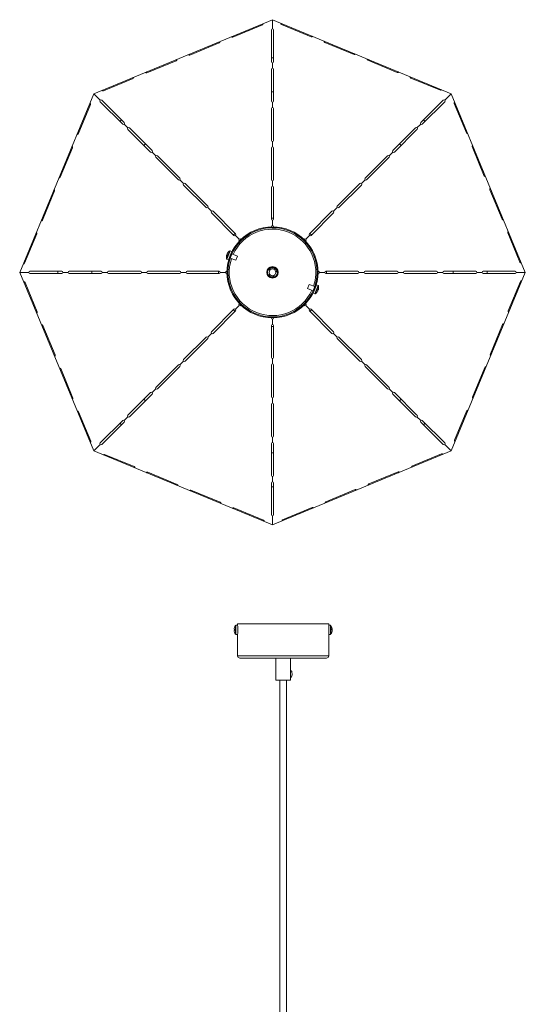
# Model space of a CAD drawing. Header units: millimetres. Extents: x -193 to 251, y -1065 to 666.
# Tile 3 of 3: x -193 to 251, y -199 to 666. Entities that reach past the tile are written whole.
import ezdxf

# ---------------------------------------------------------------- set-up
doc = ezdxf.new("R2010")
doc.units = ezdxf.units.MM

msp = doc.modelspace()

# ---------------------------------------------------------------- linework, layer by layer
at = {"color": 7, "linetype": 'Continuous', "lineweight": 15}
for p, q in [((28.85, 666.35), (-128.21, 601.29)), ((-5.92, 650.97), (19.95, 661.69)), ((28.85, 658.35), (28.85, 666.35)), ((185.91, 601.29), (28.85, 666.35)), ((36.82, 662.07), (62.69, 651.36)), ((27.85, 629.35), (27.85, 657.35)), ((29.85, 657.35), (29.85, 629.35)), ((-43.79, 635.28), (-17.93, 646)), ((74.7, 646.38), (100.56, 635.67)), ((29.85, 632.89), (27.85, 632.89)), ((-81.67, 619.59), (-55.81, 630.31)), ((28.85, 623.79), (28.85, 628.35)), ((112.58, 630.69), (138.44, 619.98)), ((-119.55, 603.9), (-93.68, 614.62)), ((27.85, 594.79), (27.85, 622.79)), ((29.85, 622.79), (29.85, 594.79)), ((150.45, 615), (176.32, 604.29)), ((-128.21, 601.29), (-193.27, 444.23)), ((-122.56, 595.63), (-128.21, 601.29)), ((29.85, 603.02), (27.85, 603.02)), ((180.25, 595.63), (185.91, 601.29)), ((250.96, 444.23), (185.91, 601.29)), ((-141.92, 565.84), (-131.21, 591.71)), ((-102.76, 574.42), (-122.56, 594.22)), ((-121.14, 595.63), (-101.34, 575.84)), ((28.85, 589.23), (28.85, 593.79)), ((159.04, 575.84), (178.84, 595.63)), ((180.25, 594.22), (160.45, 574.42)), ((188.52, 592.63), (199.23, 566.76)), ((27.85, 560.23), (27.85, 588.23)), ((29.85, 588.23), (29.85, 560.23)), ((-103.85, 578.34), (-105.26, 576.93)), ((-98.12, 571.2), (-101.34, 574.42)), ((155.81, 571.2), (159.04, 574.42)), ((162.96, 576.93), (161.54, 578.34)), ((-78.32, 549.98), (-98.12, 569.78)), ((-96.7, 571.2), (-76.9, 551.4)), ((134.6, 551.4), (154.4, 571.2)), ((155.81, 569.78), (136.01, 549.98)), ((-82.73, 557.22), (-84.14, 555.8)), ((28.85, 554.67), (28.85, 559.23)), ((141.83, 555.8), (140.42, 557.22)), ((204.21, 554.75), (214.92, 528.88)), ((-157.61, 527.96), (-146.9, 553.83)), ((-73.68, 546.76), (-76.9, 549.98)), ((-72.27, 546.76), (-52.47, 526.96)), ((27.85, 525.67), (27.85, 553.67)), ((29.85, 553.67), (29.85, 525.67)), ((110.16, 526.96), (129.96, 546.76)), ((131.37, 546.76), (134.6, 549.98)), ((-53.88, 525.55), (-73.68, 545.34)), ((131.37, 545.34), (111.58, 525.55)), ((-49.24, 522.32), (-52.47, 525.55)), ((-29.44, 501.11), (-49.24, 520.91)), ((-47.83, 522.32), (-28.03, 502.52)), ((28.85, 520.11), (28.85, 524.67)), ((85.72, 502.52), (105.52, 522.32)), ((106.94, 520.91), (87.14, 501.11)), ((106.94, 522.32), (110.16, 525.55)), ((-173.3, 490.08), (-162.59, 515.95)), ((27.85, 491.11), (27.85, 519.11)), ((29.85, 519.11), (29.85, 491.11)), ((219.9, 516.87), (230.61, 491)), ((-24.81, 497.88), (-28.03, 501.11)), ((-5.01, 476.67), (-24.81, 496.47)), ((-23.39, 497.88), (-3.59, 478.08)), ((61.29, 478.08), (81.09, 497.88)), ((82.5, 496.47), (62.7, 476.67)), ((82.5, 497.88), (85.72, 501.11)), ((28.85, 491.73), (27.85, 491.72)), ((29.85, 491.72), (28.85, 491.73)), ((28.85, 485.55), (28.85, 490.11)), ((-188.99, 452.2), (-178.28, 478.07)), ((-0.37, 473.45), (-3.59, 476.67)), ((27.85, 484.22), (27.85, 484.55)), ((29.85, 484.55), (29.85, 484.22)), ((58.06, 473.45), (61.29, 476.67)), ((235.59, 478.99), (246.3, 453.13)), ((-0.14, 471.8), (-0.37, 472.03)), ((1.05, 473.45), (1.28, 473.21)), ((56.42, 473.21), (56.65, 473.45)), ((58.06, 472.03), (57.83, 471.8)), ((-11.54, 459.1), (-11.47, 459.28)), ((-11.22, 459.89), (-11.39, 459.47)), ((-11.22, 459.89), (-11.05, 459.82)), ((-11.12, 460.16), (-10.95, 460.59)), ((-10.8, 460.96), (-10.87, 460.78)), ((-9.83, 455.2), (-6.89, 462.64)), ((-6.89, 462.64), (-8.33, 463.21)), ((-2.04, 458.58), (-6.83, 460.47)), ((-11.26, 455.76), (-9.83, 455.2)), ((-8.3, 456.75), (-3.51, 454.85)), ((-3.51, 454.85), (-2.04, 458.58)), ((-185.27, 444.23), (-193.27, 444.23)), ((-193.27, 444.23), (-128.21, 287.17)), ((-184.27, 445.23), (-156.27, 445.23)), ((-156.27, 443.23), (-184.27, 443.23)), ((-159.81, 445.23), (-159.81, 443.23)), ((-150.71, 444.23), (-155.27, 444.23)), ((-149.71, 445.23), (-121.71, 445.23)), ((-121.71, 443.23), (-149.71, 443.23)), ((-129.94, 445.23), (-129.94, 443.23)), ((-116.15, 444.23), (-120.71, 444.23)), ((-115.15, 445.23), (-87.15, 445.23)), ((-87.15, 443.23), (-115.15, 443.23)), ((-81.59, 444.23), (-86.15, 444.23)), ((-80.59, 445.23), (-52.59, 445.23)), ((-52.59, 443.23), (-80.59, 443.23)), ((-47.03, 444.23), (-51.59, 444.23)), ((-46.03, 445.23), (-18.03, 445.23)), ((-18.03, 443.23), (-46.03, 443.23)), ((-18.64, 445.23), (-18.64, 443.23)), ((-12.47, 444.23), (-17.03, 444.23)), ((-11.47, 445.23), (-11.14, 445.23)), ((-11.14, 443.23), (-11.47, 443.23)), ((28.85, 448.71), (26.24, 447.63)), ((26.24, 447.9), (26.24, 445.72)), ((26.24, 442.74), (26.24, 440.56)), ((28.85, 448.73), (28.85, 448.71)), ((32.01, 447.4), (28.85, 448.71)), ((30.21, 441.56), (29.02, 439.73)), ((33.03, 445.88), (31.84, 444.05)), ((32.03, 447.41), (32.01, 447.4)), ((32.8, 445.51), (32.01, 447.4)), ((68.83, 445.23), (69.16, 445.23)), ((69.16, 443.23), (68.83, 443.23)), ((70.16, 444.23), (74.72, 444.23)), ((75.72, 445.23), (103.72, 445.23)), ((103.72, 443.23), (75.72, 443.23)), ((76.34, 443.23), (76.34, 445.23)), ((104.72, 444.23), (109.28, 444.23)), ((110.28, 445.23), (138.28, 445.23)), ((138.28, 443.23), (110.28, 443.23)), ((139.28, 444.23), (143.84, 444.23)), ((144.84, 445.23), (172.84, 445.23)), ((172.84, 443.23), (144.84, 443.23)), ((173.84, 444.23), (178.4, 444.23)), ((179.4, 445.23), (207.4, 445.23)), ((207.4, 443.23), (179.4, 443.23)), ((185.91, 287.17), (250.96, 444.23)), ((187.63, 443.23), (187.63, 445.23)), ((208.4, 444.23), (212.96, 444.23)), ((213.96, 445.23), (241.96, 445.23)), ((241.96, 443.23), (213.96, 443.23)), ((217.5, 443.23), (217.5, 445.23)), ((242.96, 444.23), (250.96, 444.23)), ((-177.89, 409.47), (-188.61, 435.34)), ((26.24, 440.83), (28.85, 439.75)), ((28.85, 439.75), (29.1, 439.86)), ((28.85, 439.73), (28.85, 439.75)), ((61.21, 433.61), (59.74, 429.89)), ((66, 431.72), (61.21, 433.61)), ((67.52, 433.27), (64.58, 425.82)), ((68.96, 432.7), (67.52, 433.27)), ((246.69, 436.26), (235.97, 410.39)), ((59.74, 429.89), (64.53, 428)), ((64.58, 425.82), (66.02, 425.26)), ((67.91, 426.67), (67.9, 426.68)), ((68.44, 428.05), (68.67, 427.96)), ((68.67, 427.96), (68.54, 427.63)), ((69.05, 428.91), (68.82, 429.01)), ((69.18, 429.24), (69.05, 428.91)), ((69.36, 430.37), (69.38, 430.38)), ((-0.37, 416.43), (-0.14, 416.66)), ((57.83, 416.66), (58.06, 416.43)), ((-24.81, 391.99), (-5.01, 411.79)), ((-3.59, 410.38), (-23.39, 390.58)), ((-5.44, 411.36), (-4.03, 409.94)), ((-0.37, 415.02), (-3.59, 411.79)), ((1.28, 415.25), (1.05, 415.02)), ((56.65, 415.02), (56.42, 415.25)), ((58.06, 415.02), (61.29, 411.79)), ((81.09, 390.58), (61.29, 410.38)), ((61.72, 409.94), (63.13, 411.36)), ((62.7, 411.79), (82.5, 391.99)), ((27.85, 403.92), (27.85, 404.24)), ((28.85, 402.92), (28.85, 398.36)), ((29.85, 404.24), (29.85, 403.92)), ((231, 398.38), (220.28, 372.51)), ((-162.2, 371.59), (-172.92, 397.46)), ((-24.81, 390.58), (-28.03, 387.35)), ((27.85, 369.36), (27.85, 397.36)), ((27.85, 396.74), (29.85, 396.74)), ((29.85, 397.36), (29.85, 369.36)), ((82.5, 390.58), (85.72, 387.35)), ((-49.24, 367.56), (-29.44, 387.35)), ((-28.03, 385.94), (-47.83, 366.14)), ((105.52, 366.14), (85.72, 385.94)), ((87.14, 387.35), (106.94, 367.56)), ((-49.24, 366.14), (-52.47, 362.92)), ((28.85, 368.36), (28.85, 363.8)), ((106.94, 366.14), (110.16, 362.92)), ((-146.51, 333.71), (-157.23, 359.58)), ((-73.68, 343.12), (-53.88, 362.92)), ((-52.47, 361.5), (-72.27, 341.7)), ((27.85, 334.8), (27.85, 362.8)), ((29.85, 362.8), (29.85, 334.8)), ((129.96, 341.7), (110.16, 361.5)), ((111.58, 362.92), (131.37, 343.12)), ((215.31, 360.5), (204.59, 334.63)), ((-98.12, 318.68), (-78.32, 338.48)), ((-73.68, 341.7), (-76.9, 338.48)), ((131.37, 341.7), (134.6, 338.48)), ((136.01, 338.48), (155.81, 318.68)), ((-76.9, 337.07), (-96.7, 317.27)), ((-84.14, 332.66), (-82.73, 331.24)), ((28.85, 333.8), (28.85, 329.24)), ((154.4, 317.27), (134.6, 337.07)), ((140.42, 331.24), (141.83, 332.66)), ((-130.82, 295.83), (-141.54, 321.7)), ((27.85, 300.24), (27.85, 328.24)), ((29.85, 328.24), (29.85, 300.24)), ((199.62, 322.62), (188.9, 296.76)), ((-122.56, 294.24), (-102.76, 314.04)), ((-101.34, 312.63), (-121.14, 292.83)), ((-98.12, 317.27), (-101.34, 314.04)), ((155.81, 317.27), (159.04, 314.04)), ((178.84, 292.83), (159.04, 312.63)), ((160.45, 314.04), (180.25, 294.24)), ((-105.26, 311.54), (-103.85, 310.12)), ((161.54, 310.12), (162.96, 311.54)), ((28.85, 299.24), (28.85, 294.68)), ((-122.56, 292.83), (-128.21, 287.17)), ((-128.21, 287.17), (28.85, 222.12)), ((27.85, 265.68), (27.85, 293.68)), ((28.85, 222.12), (185.91, 287.17)), ((29.85, 293.68), (29.85, 265.68)), ((180.25, 292.83), (185.91, 287.17)), ((-92.76, 273.46), (-118.63, 284.18)), ((27.85, 285.44), (29.85, 285.44)), ((177.25, 284.56), (151.38, 273.84)), ((-54.88, 257.77), (-80.75, 268.49)), ((139.37, 268.87), (113.5, 258.15)), ((28.85, 264.68), (28.85, 260.12)), ((-17, 242.08), (-42.87, 252.8)), ((27.85, 231.12), (27.85, 259.12)), ((27.85, 255.57), (29.85, 255.57)), ((29.85, 259.12), (29.85, 231.12)), ((101.49, 253.18), (75.62, 242.46)), ((20.88, 226.39), (-4.99, 237.11)), ((63.61, 237.49), (37.74, 226.77)), ((28.85, 230.12), (28.85, 222.12)), ((-4.51, 130.43), (-4.78, 130.43)), ((-4.55, 131.9), (-4.54, 131.89)), ((-3.32, 133.91), (-3.38, 133.9)), ((-1.78, 133.91), (-3.32, 133.91)), ((-1.78, 135.06), (-1.78, 133.91)), ((-1.78, 135.06), (78.22, 135.06)), ((78.22, 131.96), (78.22, 135.06)), ((79.76, 133.91), (78.22, 133.91)), ((81.22, 130.52), (81.22, 130.06)), ((-4.78, 129.4), (-4.51, 129.4)), ((-4.55, 127.93), (-4.54, 127.94)), ((-3.61, 126.06), (-3.61, 126.06)), ((-3.32, 125.91), (-1.78, 125.91)), ((-1.78, 125.91), (-1.78, 107.06)), ((78.22, 107.06), (78.22, 127.87)), ((78.22, 125.91), (79.76, 125.91)), ((81.25, 129.31), (81.25, 129.77)), ((76.22, 105.06), (0.22, 105.06)), ((31.72, 105.06), (31.72, 85.56)), ((44.72, 92.49), (44.72, 105.06)), ((44.97, 93.99), (44.72, 93.99)), ((44.72, 85.56), (44.72, 89.74)), ((44.72, 88.24), (44.97, 88.24)), ((44.72, 85.56), (31.72, 85.56)), ((35.22, 85.56), (35.22, -748.21)), ((41.22, -748.21), (41.22, 85.56))]:
    msp.add_line(p, q, dxfattribs=at)
at = {"color": 8, "linetype": 'Continuous', "lineweight": 15}
for p, q in [((19.95, 661.69), (19.61, 662.52)), ((36.82, 662.07), (37.16, 662.9)), ((-5.92, 650.97), (-6.26, 651.81)), ((62.69, 651.36), (63.03, 652.19)), ((-17.93, 646), (-18.27, 646.83)), ((74.7, 646.38), (75.04, 647.21)), ((-43.79, 635.28), (-44.14, 636.12)), ((100.56, 635.67), (100.91, 636.5)), ((-55.81, 630.31), (-56.15, 631.14)), ((112.58, 630.69), (112.92, 631.52)), ((-93.68, 614.62), (-94.03, 615.45)), ((-81.67, 619.59), (-82.02, 620.43)), ((138.44, 619.98), (138.79, 620.81)), ((150.45, 615), (150.8, 615.83)), ((-119.55, 603.9), (-119.9, 604.74)), ((176.32, 604.29), (176.67, 605.12)), ((-131.21, 591.71), (-132.04, 592.05)), ((188.52, 592.63), (189.35, 592.98)), ((-141.92, 565.84), (-142.75, 566.18)), ((199.23, 566.76), (200.07, 567.11)), ((-146.9, 553.83), (-147.73, 554.17)), ((204.21, 554.75), (205.04, 555.1)), ((-157.61, 527.96), (-158.44, 528.3)), ((214.92, 528.88), (215.76, 529.23)), ((-162.59, 515.95), (-163.42, 516.29)), ((219.9, 516.87), (220.73, 517.22)), ((-173.3, 490.08), (-174.13, 490.43)), ((230.61, 491), (231.45, 491.35)), ((-178.28, 478.07), (-179.11, 478.41)), ((235.59, 478.99), (236.42, 479.34)), ((-11.48, 456.01), (-8.65, 463.18)), ((-11.26, 455.76), (-8.33, 463.21)), ((-188.99, 452.2), (-189.82, 452.55)), ((246.3, 453.13), (247.14, 453.47)), ((-188.61, 435.34), (-189.44, 434.99)), ((246.69, 436.26), (247.52, 435.92)), ((68.96, 432.7), (66.02, 425.26)), ((69.17, 432.46), (66.34, 425.29)), ((-177.89, 409.47), (-178.73, 409.12)), ((235.97, 410.39), (236.8, 410.05)), ((231, 398.38), (231.83, 398.04)), ((-172.92, 397.46), (-173.75, 397.11)), ((220.28, 372.51), (221.11, 372.17)), ((-162.2, 371.59), (-163.04, 371.24)), ((-157.23, 359.58), (-158.06, 359.23)), ((215.31, 360.5), (216.14, 360.16)), ((-146.51, 333.71), (-147.35, 333.37)), ((204.59, 334.63), (205.42, 334.29)), ((-141.54, 321.7), (-142.37, 321.36)), ((199.62, 322.62), (200.45, 322.28)), ((-130.82, 295.83), (-131.66, 295.49)), ((188.9, 296.76), (189.73, 296.41)), ((-118.63, 284.18), (-118.97, 283.35)), ((177.25, 284.56), (177.59, 283.73)), ((-92.76, 273.46), (-93.11, 272.63)), ((-80.75, 268.49), (-81.09, 267.66)), ((139.37, 268.87), (139.71, 268.04)), ((151.38, 273.84), (151.72, 273.01)), ((-54.88, 257.77), (-55.23, 256.94)), ((-42.87, 252.8), (-43.22, 251.97)), ((101.49, 253.18), (101.83, 252.35)), ((113.5, 258.15), (113.84, 257.32)), ((75.62, 242.46), (75.96, 241.63)), ((-17, 242.08), (-17.35, 241.25)), ((-4.99, 237.11), (-5.34, 236.27)), ((63.61, 237.49), (63.95, 236.66)), ((20.88, 226.39), (20.53, 225.56)), ((37.74, 226.77), (38.09, 225.94)), ((-1.78, 107.06), (78.22, 107.06))]:
    msp.add_line(p, q, dxfattribs=at)
at = {"color": 7, "linetype": 'Continuous', "lineweight": 15, "flags": 128}
for points in [[(-4.03, 478.52), (-4.38, 478.18), (-5.44, 477.1)], [(63.13, 477.1), (62.07, 478.18), (61.72, 478.52)], [(-11.39, 459.47), (-11.42, 459.34), (-11.43, 459.26)], [(-11.08, 459.37), (-11.15, 459.39), (-11.39, 459.47)], [(-4.55, 131.9), (-4.56, 131.9), (-4.56, 131.91), (-4.56, 131.91), (-4.56, 131.91), (-4.56, 131.91), (-4.55, 131.91), (-4.55, 131.9), (-4.54, 131.9)], [(-1.69, 129.91), (-1.7, 129.25), (-1.71, 128.91)], [(79.82, 133.9), (79.78, 133.91), (79.75, 133.91)], [(80.92, 130.5), (80.96, 130.5), (81.22, 130.52)], [(81.17, 129.96), (81.19, 130), (81.22, 130.06)], [(81.22, 130.52), (81.2, 130.65), (81.18, 130.72)], [(-4.54, 127.93), (-4.55, 127.93), (-4.55, 127.92), (-4.56, 127.92), (-4.56, 127.92), (-4.56, 127.92), (-4.56, 127.92), (-4.56, 127.93), (-4.55, 127.93)], [(-3.44, 125.94), (-3.35, 125.92), (-3.31, 125.92)], [(79.75, 125.92), (79.77, 125.91), (79.87, 125.94)], [(44.97, 93.99), (45.37, 93.8), (45.71, 93.24), (45.96, 92.4), (46.07, 91.38), (46.03, 90.33), (45.85, 89.39), (45.55, 88.67), (45.17, 88.29), (44.97, 88.24)]]:
    msp.add_lwpolyline(points, dxfattribs=at)
at = {"color": 8, "linetype": 'Continuous', "lineweight": 15, "flags": 128}
for points in [[(-3.55, 129.91), (-3.55, 131.1), (-3.56, 132.18), (-3.57, 133.03), (-3.59, 133.58), (-3.61, 133.77), (-3.61, 133.77)], [(-3.61, 126.06), (-3.61, 126.06), (-3.59, 126.25), (-3.57, 126.8), (-3.56, 127.65), (-3.55, 128.72), (-3.55, 129.91)]]:
    msp.add_lwpolyline(points, dxfattribs=at)
at = {"color": 7, "linetype": 'Continuous', "lineweight": 15}
for radius in [40, 39.2, 5, 4.5, 3]:
    msp.add_circle((28.85, 444.23), radius, dxfattribs=at)
for centre, radius, start, end in [((19.63, 662.59), 0.952, 289.54671, 19.48029), ((28.85, 657.35), 1, 0, 180), ((37.14, 662.97), 0.954, 160.64245, 250.33055), ((-6.32, 651.84), 0.954, 205.64245, 295.33055), ((63.09, 652.22), 0.954, 244.66945, 334.35755), ((-18.24, 646.9), 0.952, 289.54671, 19.48029), ((75.02, 647.28), 0.954, 160.64245, 250.33055), ((-44.2, 636.15), 0.954, 205.64245, 295.33055), ((100.97, 636.53), 0.954, 244.66945, 334.35755), ((-56.12, 631.21), 0.952, 289.54671, 19.48029), ((28.85, 629.35), 1, 180, 360), ((28.85, 622.79), 1, 0, 180), ((112.9, 631.59), 0.956, 160.76467, 250.20833), ((-94.01, 615.52), 0.954, 289.66945, 19.35755), ((-82.08, 620.46), 0.954, 205.64245, 295.33055), ((138.85, 620.84), 0.952, 244.54671, 334.48029), ((150.78, 615.9), 0.956, 160.76467, 250.20833), ((-119.96, 604.77), 0.954, 205.64245, 295.33055), ((176.73, 605.15), 0.952, 244.54671, 334.48029), ((-132.07, 592.12), 0.952, 334.54671, 64.48029), ((-121.85, 594.93), 1, 45, 225), ((28.85, 594.79), 1, 180, 0), ((28.85, 588.23), 1, 0, 180), ((179.54, 594.93), 1, 315, 135), ((189.38, 593.04), 0.954, 115.64245, 205.33055), ((-102.05, 575.13), 1, 225, 45), ((-97.41, 570.49), 1, 45, 225), ((155.11, 570.49), 1, 315, 135), ((159.74, 575.13), 1, 135, 315), ((-142.82, 566.16), 0.956, 250.76467, 340.20833), ((200.13, 567.08), 0.954, 199.66945, 289.35755), ((-147.76, 554.24), 0.952, 334.54671, 64.48029), ((28.85, 560.23), 1, 180, 0), ((28.85, 553.67), 1, 0, 180), ((205.07, 555.16), 0.954, 115.64245, 205.33055), ((-77.61, 550.69), 1, 225, 45), ((-72.97, 546.05), 1, 45, 225), ((130.67, 546.05), 1, 315, 135), ((135.31, 550.69), 1, 135, 315), ((215.82, 529.2), 0.952, 199.54671, 289.48029), ((-158.51, 528.28), 0.954, 250.64245, 340.33055), ((-53.17, 526.25), 1, 225, 45), ((-48.54, 521.61), 1, 45, 225), ((28.85, 525.67), 1, 180, 0), ((28.85, 519.11), 1, 0, 180), ((106.23, 521.61), 1, 315, 135), ((110.87, 526.25), 1, 135, 315), ((-163.45, 516.36), 0.954, 334.66945, 64.35755), ((220.76, 517.28), 0.954, 115.64245, 205.33055), ((-28.74, 501.82), 1, 225, 45), ((86.43, 501.82), 1, 135, 315), ((-24.1, 497.18), 1, 45, 225), ((81.79, 497.18), 1, 315, 135), ((-174.2, 490.4), 0.954, 250.64245, 340.33055), ((28.85, 491.11), 1, 180, 0), ((28.85, 484.55), 1, 360, 180), ((231.51, 491.32), 0.952, 199.54671, 289.48029), ((-179.14, 478.48), 0.954, 334.66945, 64.35755), ((-4.3, 477.38), 1, 225, 45), ((61.99, 477.38), 1, 135, 315), ((236.45, 479.4), 0.956, 115.76467, 205.20833), ((0.34, 472.74), 1, 45, 225), ((57.35, 472.74), 1, 315, 135), ((-6.12, 457.83), 5.57, 166.78424, 170.39762), ((-10.08, 459.25), 1.39, 178.77132, 199.3543), ((-5.53, 456.98), 6.13, 154.0052, 162.91267), ((-10.33, 459.12), 1.18, 131.36641, 138.92463), ((-9.73, 460.13), 1.39, 178.77132, 199.3543), ((-6.09, 457.8), 5.6, 139.23639, 150.1189), ((-5.95, 458.17), 5.6, 139.23639, 150.1189), ((-5.2, 457.67), 6.5, 122.10057, 146.52156), ((-9.29, 461.26), 1.06, 147.7415, 169.17636), ((-8.46, 462.87), 0.36, 68.45893, 122.10057), ((-7.37, 460.89), 0.2, 158.45893, 201.27428), ((-189.89, 452.52), 0.954, 250.64245, 340.33055), ((-5.2, 457.67), 6.5, 170.39631, 194.8173), ((-11.13, 456.1), 0.36, 194.8173, 248.45893), ((-8.98, 456.8), 0.2, 115.64358, 158.45893), ((247.2, 453.44), 0.952, 199.54671, 289.48029), ((-184.27, 444.23), 1, 90, 270), ((-156.27, 444.23), 1, 270, 90), ((-149.71, 444.23), 1, 90, 270), ((-121.71, 444.23), 1, 270, 90), ((-115.15, 444.23), 1, 90, 270), ((-87.15, 444.23), 1, 270, 90), ((-80.59, 444.23), 1, 90, 270), ((-52.59, 444.23), 1, 270, 90), ((-46.03, 444.23), 1, 90, 270), ((-18.03, 444.23), 1, 270, 90), ((-11.47, 444.23), 1, 90, 270), ((28.85, 444.23), 4.01, 16.37721, 130.46517), ((69.16, 444.23), 1, 270, 90), ((75.72, 444.23), 1, 90, 270), ((103.72, 444.23), 1, 270, 90), ((110.28, 444.23), 1, 90, 270), ((138.28, 444.23), 1, 270, 90), ((144.84, 444.23), 1, 90, 270), ((172.84, 444.23), 1, 270, 90), ((179.4, 444.23), 1, 90, 270), ((207.4, 444.23), 1, 270, 90), ((213.96, 444.23), 1, 90, 270), ((241.96, 444.23), 1, 270, 90), ((-189.51, 435.02), 0.952, 19.54671, 109.48029), ((28.85, 444.23), 4.01, 229.53483, 277.30755), ((247.59, 435.94), 0.954, 70.64245, 160.33055), ((65.06, 427.57), 0.2, 338.45893, 21.27428), ((66.15, 425.59), 0.36, 248.45893, 302.10057), ((62.89, 430.79), 6.5, 302.10057, 320.59635), ((66.68, 431.66), 0.2, 295.64358, 338.45893), ((62.89, 430.79), 6.48, 320.6238, 330.76217), ((61.97, 431.16), 7.18, 334.34462, 342.57324), ((68.83, 432.36), 0.36, 14.8173, 68.45893), ((62.89, 430.79), 6.5, 356.32151, 14.8173), ((62.89, 430.79), 6.48, 346.1557, 356.29407), ((0.34, 415.72), 1, 135, 315), ((57.35, 415.72), 1, 225, 45), ((-178.76, 409.06), 0.956, 295.76467, 25.20833), ((-4.3, 411.09), 1, 315, 135), ((61.99, 411.09), 1, 45, 225), ((236.83, 409.98), 0.954, 154.66945, 244.35755), ((28.85, 403.92), 1, 180, 0), ((28.85, 397.36), 1, 360, 180), ((231.89, 398.06), 0.954, 70.64245, 160.33055), ((-173.82, 397.14), 0.952, 19.54671, 109.48029), ((-24.1, 391.29), 1, 135, 315), ((81.79, 391.29), 1, 225, 45), ((-28.74, 386.65), 1, 315, 135), ((86.43, 386.65), 1, 45, 225), ((221.14, 372.11), 0.954, 154.66945, 244.35755), ((-163.07, 371.18), 0.954, 295.64245, 25.33055), ((-48.54, 366.85), 1, 135, 315), ((28.85, 369.36), 1, 180, 0), ((28.85, 362.8), 1, 0, 180), ((106.23, 366.85), 1, 225, 45), ((-158.13, 359.26), 0.952, 19.54671, 109.48029), ((-53.17, 362.21), 1, 315, 135), ((110.87, 362.21), 1, 45, 225), ((216.2, 360.18), 0.954, 70.64245, 160.33055), ((-77.61, 337.77), 1, 315, 135), ((-72.97, 342.41), 1, 135, 315), ((130.67, 342.41), 1, 225, 45), ((135.31, 337.77), 1, 45, 225), ((-147.38, 333.3), 0.954, 295.64245, 25.33055), ((28.85, 334.8), 1, 180, 0), ((28.85, 328.24), 1, 0, 180), ((205.45, 334.23), 0.952, 154.54671, 244.48029), ((-142.44, 321.38), 0.954, 19.66945, 109.35755), ((200.52, 322.3), 0.956, 70.76467, 160.20833), ((-102.05, 313.33), 1, 315, 135), ((-97.41, 317.97), 1, 135, 315), ((155.11, 317.97), 1, 225, 45), ((159.74, 313.33), 1, 45, 225), ((-131.69, 295.42), 0.954, 295.64245, 25.33055), ((28.85, 300.24), 1, 180, 360), ((28.85, 293.68), 1, 360, 180), ((189.76, 296.35), 0.952, 154.54671, 244.48029), ((-121.85, 293.54), 1, 135, 315), ((179.54, 293.54), 1, 225, 45), ((-119.04, 283.32), 0.952, 64.54671, 154.48029), ((177.66, 283.7), 0.954, 25.64245, 115.33055), ((-93.08, 272.56), 0.956, 340.76467, 70.20833), ((-81.16, 267.63), 0.952, 64.54671, 154.48029), ((139.78, 268.01), 0.954, 25.64245, 115.33055), ((151.7, 272.95), 0.954, 109.66945, 199.35755), ((28.85, 265.68), 1, 180, 0), ((28.85, 259.12), 1, 0, 180), ((-55.21, 256.87), 0.956, 340.76467, 70.20833), ((-43.28, 251.94), 0.952, 64.54671, 154.48029), ((101.9, 252.32), 0.954, 25.64245, 115.33055), ((113.82, 257.26), 0.952, 109.54671, 199.48029), ((75.94, 241.57), 0.952, 109.54671, 199.48029), ((-17.32, 241.18), 0.954, 340.64245, 70.33055), ((-5.4, 236.24), 0.954, 64.66945, 154.35755), ((64.02, 236.62), 0.956, 25.76467, 115.20833), ((20.56, 225.49), 0.954, 340.64245, 70.33055), ((28.85, 231.12), 1, 180, 360), ((38.06, 225.88), 0.952, 109.54671, 199.48029), ((1.62, 129.91), 6.48, 162.16724, 172.30433), ((15.85, 130.26), 20.67, 178.55205, 179.53035), ((1.63, 129.91), 6.48, 162.16724, 172.30433), ((-25.45, 130.26), 20.67, 0.46965, 1.44795), ((2.52, 129.91), 7.12, 175.85198, 184.14802), ((1.62, 129.91), 6.5, 143.65254, 162.14087), ((2.71, 129.91), 7.24, 175.92055, 184.07945), ((-53.15, 131.05), 51.45, 358.73078, 3.18682), ((-53.15, 128.77), 51.45, 356.81318, 1.26922), ((176.64, 129.92), 98.44, 178.92055, 181.08206), ((-21.13, 129.91), 99.43, 357.70245, 2.29755), ((74.81, 129.91), 6.5, 9.6164, 36.34746), ((-1.78, 129.92), 81.92, 357.30021, 2.69222), ((79.99, 130.31), 1.32, 18.2066, 39.50717), ((74.96, 130.63), 6.07, 355.90457, 4.89068), ((79.99, 129.36), 1.32, 18.2066, 39.50717), ((78.18, 130.69), 3.06, 0.53071, 4.10188), ((15.85, 129.57), 20.67, 180.46965, 181.44795), ((1.62, 129.91), 6.48, 187.69567, 197.83276), ((-25.45, 129.57), 20.67, 358.55205, 359.53035), ((1.63, 129.91), 6.48, 187.69567, 197.83276), ((1.62, 129.91), 6.5, 197.85913, 216.34746), ((74.81, 129.91), 6.5, 323.65254, 345.76136), ((75.71, 129.69), 5.57, 341.13842, 352.05405), ((79.97, 128.12), 1.04, 346.76207, 8.61569), ((75.72, 130.08), 5.57, 341.13842, 352.05405), ((84.29, 129.13), 3.06, 180.53071, 184.10188), ((0.22, 107.06), 2, 180, 270), ((76.22, 107.06), 2, 270, 0), ((19.71, 91.12), 25.04, 356.83787, 3.1255)]:
    msp.add_arc(centre, radius, start, end, dxfattribs=at)
at = {"color": 8, "linetype": 'Continuous', "lineweight": 15}
for centre, radius, start, end in [((28.85, 444.23), 38, 341.4759, 155.44197), ((28.85, 444.23), 38, 161.4759, 335.44197), ((-54.69, 131.05), 51.45, 358.73078, 3.18682), ((-54.69, 128.77), 51.45, 356.81318, 1.26922), ((15.34, 129.91), 62.92, 358.01957, 1.98043), ((-9.59, 129.91), 89.43, 357.43654, 2.56346)]:
    msp.add_arc(centre, radius, start, end, dxfattribs=at)

doc.saveas('drawing.dxf')
